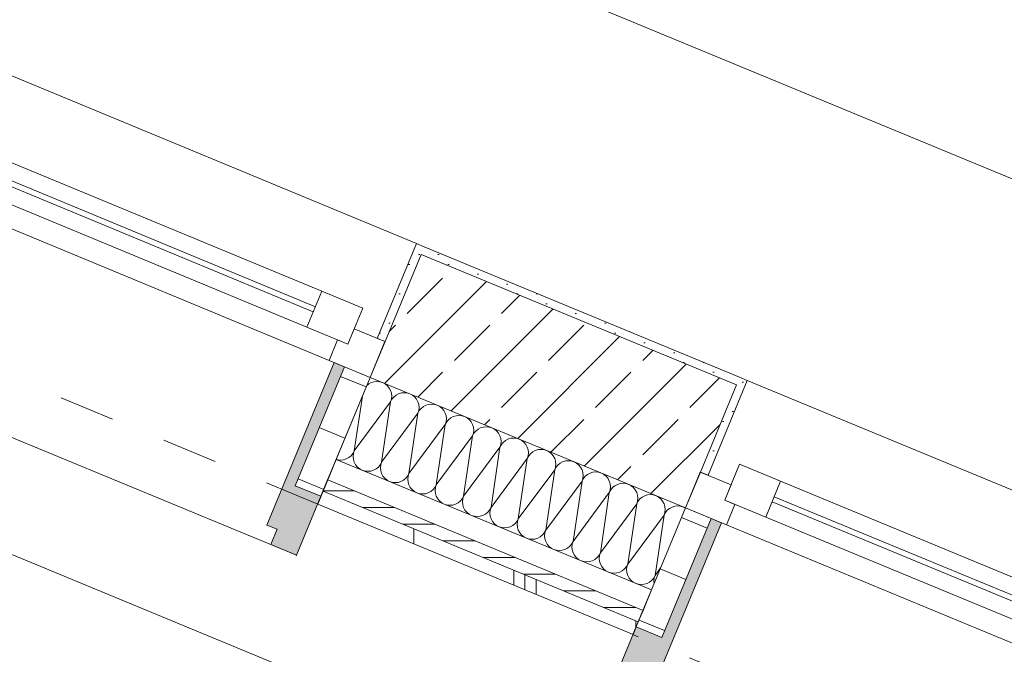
# Model space of a CAD drawing. Header units: metres. Extents: x -79 to 740, y -195 to 69.
# Tile 47 of 256: x 4.69 to 6.46, y -10.58 to -9.44. Entities that reach past the tile are written whole.
import ezdxf

# ---------------------------------------------------------------- set-up
doc = ezdxf.new("R2010")
doc.units = ezdxf.units.M
doc.header["$MEASUREMENT"] = 0
doc.linetypes.add('Strichlinie eng', pattern=[0.115, 0.075, -0.04])
for name, color, linetype in [('70 Entwässerung_Regenwasser', 7, 'Continuous'), ('95 Ausführungsplanung Bemaßung', 7, 'Continuous'), ('Neubau_10 Wand außen', 7, 'Continuous')]:
    doc.layers.add(name, color=color, linetype=linetype)
doc.styles.add('ERSTELLTER_STIL_2', font='ARIALN.TTF')
doc.dimstyles.new('ERSTELLTER_STIL__4', dxfattribs={"dimtxt": 0.125, "dimasz": 0.095143, "dimexe": 0.18, "dimexo": 0.0625, "dimgap": 0, "dimtad": 1, "dimzin": 0, "dimdsep": 46, "dimtxsty": 'ERSTELLTER_STIL_2', "dimblk": 'ARROWHEAD_6', "dimblk1": 'ARROWHEAD_6', "dimblk2": 'ARROWHEAD_6', "dimcen": 0.09, "dimse1": 1, "dimse2": 1, "dimclrd": 7, "dimclre": 7, "dimclrt": 7, "dimazin": 0, "dimtfac": 1, "dimtdec": 4, "dimtmove": 0, "dimatfit": 3, "dimfxl": 1, "dimtolj": 1, "dimtzin": 0, "dimarcsym": 0})
doc.dimstyles.new('ERSTELLTER_STIL__9', dxfattribs={"dimtxt": 0.175, "dimasz": 0.095143, "dimexe": 0.18, "dimexo": 0.0625, "dimgap": 0, "dimtad": 1, "dimzin": 0, "dimdsep": 46, "dimtxsty": 'ERSTELLTER_STIL_2', "dimblk": 'ARROWHEAD_6', "dimblk1": 'ARROWHEAD_6', "dimblk2": 'ARROWHEAD_6', "dimcen": 0.09, "dimse1": 1, "dimse2": 1, "dimclrd": 7, "dimclre": 7, "dimclrt": 7, "dimazin": 0, "dimtfac": 1, "dimtdec": 4, "dimtmove": 0, "dimatfit": 3, "dimfxl": 1, "dimtolj": 1, "dimtzin": 0, "dimarcsym": 0})
pattern_1 = [(45, (0, 0), (-0.01767767, 0.01767767), [0, -0.025])]
pattern_2 = [(0, (0, 0), (0, 0.1), [])]

# ---------------------------------------------------------------- blocks, each defined once
blk = doc.blocks.new('*X203')
at = {"layer": 'Neubau_10 Wand außen', "color": 8, "linetype": 'Continuous', "lineweight": 9}
for p, q in [((5.3233, -10.0947), (5.3187, -10.0971)), ((5.3283, -10.0931), (5.3233, -10.0947)), ((5.3335, -10.0926), (5.3283, -10.0931)), ((5.3387, -10.0931), (5.3335, -10.0926)), ((5.3437, -10.0947), (5.3387, -10.0931)), ((5.3483, -10.0971), (5.3437, -10.0947)), ((5.3187, -10.0971), (5.3153, -10.0999)), ((5.3524, -10.1004), (5.3483, -10.0971)), ((5.3557, -10.1045), (5.3524, -10.1004)), ((5.3581, -10.1091), (5.3557, -10.1045)), ((5.3597, -10.1141), (5.3581, -10.1091)), ((5.3828, -10.113), (5.3776, -10.1135)), ((5.388, -10.1135), (5.3828, -10.113)), ((5.2927, -10.2178), (5.3074, -10.119)), ((5.2927, -10.2178), (5.3581, -10.1295)), ((5.342, -10.2382), (5.3581, -10.1295)), ((5.3581, -10.1295), (5.3597, -10.1245)), ((5.3606, -10.1249), (5.3581, -10.1295)), ((5.3602, -10.1193), (5.3597, -10.1141)), ((5.3597, -10.1245), (5.3602, -10.1193)), ((5.3639, -10.1208), (5.3606, -10.1249)), ((5.368, -10.1175), (5.3639, -10.1208)), ((5.3726, -10.1151), (5.368, -10.1175)), ((5.3776, -10.1135), (5.3726, -10.1151)), ((5.393, -10.1151), (5.388, -10.1135)), ((5.3976, -10.1175), (5.393, -10.1151)), ((5.4016, -10.1208), (5.3976, -10.1175)), ((5.4049, -10.1249), (5.4016, -10.1208)), ((5.4074, -10.1295), (5.4049, -10.1249)), ((5.4089, -10.1345), (5.4074, -10.1295)), ((5.4074, -10.1499), (5.4089, -10.1449)), ((5.4099, -10.1453), (5.4074, -10.1499)), ((5.4094, -10.1397), (5.4089, -10.1345)), ((5.4089, -10.1449), (5.4094, -10.1397)), ((5.4132, -10.1413), (5.4099, -10.1453)), ((5.4172, -10.1379), (5.4132, -10.1413)), ((5.4218, -10.1355), (5.4172, -10.1379)), ((5.4268, -10.134), (5.4218, -10.1355)), ((5.4321, -10.1334), (5.4268, -10.134)), ((5.4373, -10.134), (5.4321, -10.1334)), ((5.4423, -10.1355), (5.4373, -10.134)), ((5.4469, -10.1379), (5.4423, -10.1355)), ((5.4509, -10.1413), (5.4469, -10.1379)), ((5.4542, -10.1453), (5.4509, -10.1413)), ((5.4567, -10.1499), (5.4542, -10.1453)), ((5.342, -10.2382), (5.4074, -10.1499)), ((5.3912, -10.2587), (5.4074, -10.1499)), ((5.4582, -10.1549), (5.4567, -10.1499)), ((5.4567, -10.1703), (5.4582, -10.1653)), ((5.4592, -10.1657), (5.4567, -10.1703)), ((5.4587, -10.1601), (5.4582, -10.1549)), ((5.4582, -10.1653), (5.4587, -10.1601)), ((5.4625, -10.1617), (5.4592, -10.1657)), ((5.4665, -10.1583), (5.4625, -10.1617)), ((5.4711, -10.1559), (5.4665, -10.1583)), ((5.4761, -10.1544), (5.4711, -10.1559)), ((5.4813, -10.1539), (5.4761, -10.1544)), ((5.4865, -10.1544), (5.4813, -10.1539)), ((5.4915, -10.1559), (5.4865, -10.1544)), ((5.4961, -10.1583), (5.4915, -10.1559)), ((5.5002, -10.1617), (5.4961, -10.1583)), ((5.5035, -10.1657), (5.5002, -10.1617)), ((5.506, -10.1703), (5.5035, -10.1657)), ((5.3912, -10.2587), (5.4567, -10.1703)), ((5.4405, -10.2791), (5.4567, -10.1703)), ((5.5075, -10.1753), (5.506, -10.1703)), ((5.508, -10.1805), (5.5075, -10.1753)), ((5.5075, -10.1857), (5.508, -10.1805)), ((5.5117, -10.1821), (5.5084, -10.1861)), ((5.5158, -10.1788), (5.5117, -10.1821)), ((5.5204, -10.1763), (5.5158, -10.1788)), ((5.5254, -10.1748), (5.5204, -10.1763)), ((5.5306, -10.1743), (5.5254, -10.1748)), ((5.5358, -10.1748), (5.5306, -10.1743)), ((5.5408, -10.1763), (5.5358, -10.1748)), ((5.5454, -10.1788), (5.5408, -10.1763)), ((5.5495, -10.1821), (5.5454, -10.1788)), ((5.5528, -10.1861), (5.5495, -10.1821)), ((5.4405, -10.2791), (5.506, -10.1907)), ((5.4898, -10.2995), (5.506, -10.1907)), ((5.506, -10.1907), (5.5075, -10.1857)), ((5.5084, -10.1861), (5.506, -10.1907)), ((5.5552, -10.1907), (5.5528, -10.1861)), ((5.5568, -10.1957), (5.5552, -10.1907)), ((5.5573, -10.2009), (5.5568, -10.1957)), ((5.5568, -10.2061), (5.5573, -10.2009)), ((5.5651, -10.1992), (5.561, -10.2025)), ((5.5697, -10.1967), (5.5651, -10.1992)), ((5.5747, -10.1952), (5.5697, -10.1967)), ((5.5799, -10.1947), (5.5747, -10.1952)), ((5.5851, -10.1952), (5.5799, -10.1947)), ((5.5901, -10.1967), (5.5851, -10.1952)), ((5.5947, -10.1992), (5.5901, -10.1967)), ((5.5987, -10.2025), (5.5947, -10.1992)), ((5.2902, -10.2224), (5.2927, -10.2178)), ((5.2927, -10.2178), (5.2912, -10.2228)), ((5.4898, -10.2995), (5.5552, -10.2111)), ((5.5391, -10.3199), (5.5552, -10.2111)), ((5.5552, -10.2111), (5.5568, -10.2061)), ((5.5577, -10.2065), (5.5552, -10.2111)), ((5.561, -10.2025), (5.5577, -10.2065)), ((5.602, -10.2065), (5.5987, -10.2025)), ((5.6045, -10.2111), (5.602, -10.2065)), ((5.606, -10.2161), (5.6045, -10.2111)), ((5.6065, -10.2213), (5.606, -10.2161)), ((5.6189, -10.2171), (5.6143, -10.2196)), ((5.6239, -10.2156), (5.6189, -10.2171)), ((5.6291, -10.2151), (5.6239, -10.2156)), ((5.6343, -10.2156), (5.6291, -10.2151)), ((5.6393, -10.2171), (5.6343, -10.2156)), ((5.644, -10.2196), (5.6393, -10.2171)), ((5.2602, -10.233), (5.2628, -10.2338)), ((5.2628, -10.2338), (5.268, -10.2343)), ((5.268, -10.2343), (5.2732, -10.2338)), ((5.2732, -10.2338), (5.2783, -10.2323)), ((5.2783, -10.2323), (5.2829, -10.2298)), ((5.2829, -10.2298), (5.2869, -10.2265)), ((5.2869, -10.2265), (5.2902, -10.2224)), ((5.2912, -10.2228), (5.2907, -10.228)), ((5.2907, -10.228), (5.2912, -10.2332)), ((5.2912, -10.2332), (5.2927, -10.2382)), ((5.5391, -10.3199), (5.6045, -10.2315)), ((5.5883, -10.3403), (5.6045, -10.2315)), ((5.6045, -10.2315), (5.606, -10.2265)), ((5.607, -10.2269), (5.6045, -10.2315)), ((5.606, -10.2265), (5.6065, -10.2213)), ((5.6103, -10.2229), (5.607, -10.2269)), ((5.6143, -10.2196), (5.6103, -10.2229)), ((5.648, -10.2229), (5.644, -10.2196)), ((5.6513, -10.2269), (5.648, -10.2229)), ((5.6538, -10.2315), (5.6513, -10.2269)), ((5.6553, -10.2365), (5.6538, -10.2315)), ((5.6558, -10.2418), (5.6553, -10.2365)), ((5.6732, -10.236), (5.6682, -10.2375)), ((5.6784, -10.2355), (5.6732, -10.236)), ((5.6836, -10.236), (5.6784, -10.2355)), ((5.6886, -10.2375), (5.6836, -10.236)), ((5.2927, -10.2382), (5.2951, -10.2429)), ((5.2951, -10.2429), (5.2985, -10.2469)), ((5.2985, -10.2469), (5.3025, -10.2502)), ((5.3025, -10.2502), (5.3071, -10.2527)), ((5.3071, -10.2527), (5.3121, -10.2542)), ((5.3121, -10.2542), (5.3173, -10.2547)), ((5.3173, -10.2547), (5.3225, -10.2542)), ((5.3225, -10.2542), (5.3275, -10.2527)), ((5.3275, -10.2527), (5.3321, -10.2502)), ((5.3321, -10.2502), (5.3362, -10.2469)), ((5.3362, -10.2469), (5.3395, -10.2429)), ((5.3395, -10.2429), (5.342, -10.2382)), ((5.3404, -10.2433), (5.3399, -10.2485)), ((5.3399, -10.2485), (5.3404, -10.2537)), ((5.342, -10.2382), (5.3404, -10.2433)), ((5.3404, -10.2537), (5.342, -10.2587)), ((5.5883, -10.3403), (5.6538, -10.252)), ((5.6376, -10.3607), (5.6538, -10.252)), ((5.6538, -10.252), (5.6553, -10.247)), ((5.6562, -10.2473), (5.6538, -10.252)), ((5.6553, -10.247), (5.6558, -10.2418)), ((5.6596, -10.2433), (5.6562, -10.2473)), ((5.6636, -10.24), (5.6596, -10.2433)), ((5.6682, -10.2375), (5.6636, -10.24)), ((5.6932, -10.24), (5.6886, -10.2375)), ((5.6973, -10.2433), (5.6932, -10.24)), ((5.7006, -10.2473), (5.6973, -10.2433)), ((5.7031, -10.252), (5.7006, -10.2473)), ((5.7046, -10.257), (5.7031, -10.252)), ((5.342, -10.2587), (5.3444, -10.2633)), ((5.3444, -10.2633), (5.3477, -10.2673)), ((5.3477, -10.2673), (5.3518, -10.2706)), ((5.3518, -10.2706), (5.3564, -10.2731)), ((5.3768, -10.2731), (5.3814, -10.2706)), ((5.3814, -10.2706), (5.3855, -10.2673)), ((5.3855, -10.2673), (5.3888, -10.2633)), ((5.3888, -10.2633), (5.3912, -10.2587)), ((5.3897, -10.2637), (5.3892, -10.2689)), ((5.3892, -10.2689), (5.3897, -10.2741)), ((5.3912, -10.2587), (5.3897, -10.2637)), ((5.6376, -10.3607), (5.7031, -10.2724)), ((5.6869, -10.3811), (5.7031, -10.2724)), ((5.7031, -10.2724), (5.7046, -10.2674)), ((5.7055, -10.2678), (5.7031, -10.2724)), ((5.7051, -10.2622), (5.7046, -10.257)), ((5.7046, -10.2674), (5.7051, -10.2622)), ((5.7088, -10.2637), (5.7055, -10.2678)), ((5.7129, -10.2604), (5.7088, -10.2637)), ((5.7175, -10.2579), (5.7129, -10.2604)), ((5.7225, -10.2564), (5.7175, -10.2579)), ((5.7277, -10.2559), (5.7225, -10.2564)), ((5.7329, -10.2564), (5.7277, -10.2559)), ((5.7379, -10.2579), (5.7329, -10.2564)), ((5.7425, -10.2604), (5.7379, -10.2579)), ((5.7465, -10.2637), (5.7425, -10.2604)), ((5.7499, -10.2678), (5.7465, -10.2637)), ((5.7523, -10.2724), (5.7499, -10.2678)), ((5.7538, -10.2774), (5.7523, -10.2724)), ((5.3564, -10.2731), (5.3614, -10.2746)), ((5.3614, -10.2746), (5.3666, -10.2751)), ((5.3666, -10.2751), (5.3718, -10.2746)), ((5.3718, -10.2746), (5.3768, -10.2731)), ((5.3897, -10.2741), (5.3912, -10.2791)), ((5.3912, -10.2791), (5.3937, -10.2837)), ((5.3937, -10.2837), (5.397, -10.2877)), ((5.397, -10.2877), (5.4011, -10.291)), ((5.4307, -10.291), (5.4347, -10.2877)), ((5.4347, -10.2877), (5.438, -10.2837)), ((5.438, -10.2837), (5.4405, -10.2791)), ((5.439, -10.2841), (5.4385, -10.2893)), ((5.4385, -10.2893), (5.439, -10.2945)), ((5.4405, -10.2791), (5.439, -10.2841)), ((5.7523, -10.2928), (5.7538, -10.2878)), ((5.7548, -10.2882), (5.7523, -10.2928)), ((5.7544, -10.2826), (5.7538, -10.2774)), ((5.7538, -10.2878), (5.7544, -10.2826)), ((5.7581, -10.2841), (5.7548, -10.2882)), ((5.7622, -10.2808), (5.7581, -10.2841)), ((5.7668, -10.2783), (5.7622, -10.2808)), ((5.7718, -10.2768), (5.7668, -10.2783)), ((5.777, -10.2763), (5.7718, -10.2768)), ((5.7822, -10.2768), (5.777, -10.2763)), ((5.7872, -10.2783), (5.7822, -10.2768)), ((5.7918, -10.2808), (5.7872, -10.2783)), ((5.7958, -10.2841), (5.7918, -10.2808)), ((5.7991, -10.2882), (5.7958, -10.2841)), ((5.8016, -10.2928), (5.7991, -10.2882)), ((5.4011, -10.291), (5.4057, -10.2935)), ((5.4057, -10.2935), (5.4107, -10.295)), ((5.4107, -10.295), (5.4159, -10.2955)), ((5.4159, -10.2955), (5.4211, -10.295)), ((5.4211, -10.295), (5.4261, -10.2935)), ((5.4261, -10.2935), (5.4307, -10.291)), ((5.439, -10.2945), (5.4405, -10.2995)), ((5.4405, -10.2995), (5.443, -10.3041)), ((5.443, -10.3041), (5.4463, -10.3081)), ((5.4463, -10.3081), (5.4503, -10.3114)), ((5.48, -10.3114), (5.484, -10.3081)), ((5.484, -10.3081), (5.4873, -10.3041)), ((5.4873, -10.3041), (5.4898, -10.2995)), ((5.4883, -10.3045), (5.4877, -10.3097)), ((5.4898, -10.2995), (5.4883, -10.3045)), ((5.6869, -10.3811), (5.7523, -10.2928)), ((5.7361, -10.4015), (5.7523, -10.2928)), ((5.8031, -10.2978), (5.8016, -10.2928)), ((5.8016, -10.3132), (5.8031, -10.3082)), ((5.8036, -10.303), (5.8031, -10.2978)), ((5.8031, -10.3082), (5.8036, -10.303)), ((5.8074, -10.3045), (5.8041, -10.3086)), ((5.8114, -10.3012), (5.8074, -10.3045)), ((5.816, -10.2988), (5.8114, -10.3012)), ((5.821, -10.2972), (5.816, -10.2988)), ((5.8262, -10.2967), (5.821, -10.2972)), ((5.8314, -10.2972), (5.8262, -10.2967)), ((5.8364, -10.2988), (5.8314, -10.2972)), ((5.8411, -10.3012), (5.8364, -10.2988)), ((5.8451, -10.3045), (5.8411, -10.3012)), ((5.8484, -10.3086), (5.8451, -10.3045)), ((5.4503, -10.3114), (5.4549, -10.3139)), ((5.4549, -10.3139), (5.4599, -10.3154)), ((5.4599, -10.3154), (5.4651, -10.3159)), ((5.4651, -10.3159), (5.4703, -10.3154)), ((5.4703, -10.3154), (5.4753, -10.3139)), ((5.4753, -10.3139), (5.48, -10.3114)), ((5.4877, -10.3097), (5.4883, -10.3149)), ((5.4883, -10.3149), (5.4898, -10.3199)), ((5.4898, -10.3199), (5.4922, -10.3245)), ((5.4922, -10.3245), (5.4956, -10.3285)), ((5.5333, -10.3285), (5.5366, -10.3245)), ((5.5366, -10.3245), (5.5391, -10.3199)), ((5.5375, -10.3249), (5.537, -10.3301)), ((5.5391, -10.3199), (5.5375, -10.3249)), ((5.7361, -10.4015), (5.8016, -10.3132)), ((5.7854, -10.4219), (5.8016, -10.3132)), ((5.8041, -10.3086), (5.8016, -10.3132)), ((5.8509, -10.3132), (5.8484, -10.3086)), ((5.8524, -10.3182), (5.8509, -10.3132)), ((5.8529, -10.3234), (5.8524, -10.3182)), ((5.8524, -10.3286), (5.8529, -10.3234)), ((5.8567, -10.3249), (5.8533, -10.329)), ((5.8607, -10.3216), (5.8567, -10.3249)), ((5.8653, -10.3192), (5.8607, -10.3216)), ((5.8703, -10.3176), (5.8653, -10.3192)), ((5.8755, -10.3171), (5.8703, -10.3176)), ((5.8807, -10.3176), (5.8755, -10.3171)), ((5.8857, -10.3192), (5.8807, -10.3176)), ((5.8893, -10.3211), (5.8857, -10.3192)), ((5.4956, -10.3285), (5.4996, -10.3319)), ((5.4996, -10.3319), (5.5042, -10.3343)), ((5.5042, -10.3343), (5.5092, -10.3358)), ((5.5092, -10.3358), (5.5144, -10.3363)), ((5.5144, -10.3363), (5.5196, -10.3358)), ((5.5196, -10.3358), (5.5246, -10.3343)), ((5.5246, -10.3343), (5.5292, -10.3319)), ((5.5292, -10.3319), (5.5333, -10.3285)), ((5.537, -10.3301), (5.5375, -10.3353)), ((5.5375, -10.3353), (5.5391, -10.3403)), ((5.5391, -10.3403), (5.5415, -10.3449)), ((5.5859, -10.3449), (5.5883, -10.3403)), ((5.5883, -10.3403), (5.5868, -10.3453)), ((5.7854, -10.4219), (5.8509, -10.3336)), ((5.8347, -10.4423), (5.8509, -10.3336)), ((5.8509, -10.3336), (5.8524, -10.3286)), ((5.8533, -10.329), (5.8509, -10.3336)), ((5.5415, -10.3449), (5.5448, -10.3489)), ((5.5448, -10.3489), (5.5489, -10.3523)), ((5.5489, -10.3523), (5.5535, -10.3547)), ((5.5535, -10.3547), (5.5585, -10.3562)), ((5.5585, -10.3562), (5.5637, -10.3568)), ((5.5637, -10.3568), (5.5689, -10.3562)), ((5.5689, -10.3562), (5.5739, -10.3547)), ((5.5739, -10.3547), (5.5785, -10.3523)), ((5.5785, -10.3523), (5.5825, -10.3489)), ((5.5825, -10.3489), (5.5859, -10.3449)), ((5.5868, -10.3453), (5.5863, -10.3505)), ((5.5863, -10.3505), (5.5868, -10.3557)), ((5.5868, -10.3557), (5.5883, -10.3607)), ((5.5883, -10.3607), (5.5908, -10.3653)), ((5.6351, -10.3653), (5.6376, -10.3607)), ((5.6376, -10.3607), (5.6361, -10.3657)), ((5.5908, -10.3653), (5.5941, -10.3694)), ((5.5941, -10.3694), (5.5981, -10.3727)), ((5.5981, -10.3727), (5.6028, -10.3751)), ((5.6028, -10.3751), (5.6078, -10.3767)), ((5.6078, -10.3767), (5.613, -10.3772)), ((5.613, -10.3772), (5.6182, -10.3767)), ((5.6182, -10.3767), (5.6232, -10.3751)), ((5.6232, -10.3751), (5.6278, -10.3727)), ((5.6278, -10.3727), (5.6318, -10.3694)), ((5.6318, -10.3694), (5.6351, -10.3653)), ((5.6361, -10.3657), (5.6356, -10.3709)), ((5.6356, -10.3709), (5.6361, -10.3761)), ((5.6361, -10.3761), (5.6376, -10.3811)), ((5.6376, -10.3811), (5.6401, -10.3857)), ((5.6401, -10.3857), (5.6434, -10.3898)), ((5.6434, -10.3898), (5.6474, -10.3931)), ((5.6474, -10.3931), (5.652, -10.3955)), ((5.652, -10.3955), (5.657, -10.3971)), ((5.6674, -10.3971), (5.6724, -10.3955)), ((5.6724, -10.3955), (5.6771, -10.3931)), ((5.6771, -10.3931), (5.6811, -10.3898)), ((5.6811, -10.3898), (5.6844, -10.3857)), ((5.6844, -10.3857), (5.6869, -10.3811)), ((5.6854, -10.3861), (5.6848, -10.3913)), ((5.6848, -10.3913), (5.6854, -10.3965)), ((5.6869, -10.3811), (5.6854, -10.3861)), ((5.6854, -10.3965), (5.6869, -10.4015)), ((5.657, -10.3971), (5.6622, -10.3976)), ((5.6622, -10.3976), (5.6674, -10.3971)), ((5.6869, -10.4015), (5.6893, -10.4061)), ((5.6893, -10.4061), (5.6927, -10.4102)), ((5.6927, -10.4102), (5.6967, -10.4135)), ((5.6967, -10.4135), (5.7013, -10.416)), ((5.7217, -10.416), (5.7263, -10.4135)), ((5.7263, -10.4135), (5.7304, -10.4102)), ((5.7304, -10.4102), (5.7337, -10.4061)), ((5.7337, -10.4061), (5.7361, -10.4015)), ((5.7346, -10.4065), (5.7341, -10.4117)), ((5.7341, -10.4117), (5.7346, -10.4169)), ((5.7361, -10.4015), (5.7346, -10.4065)), ((5.7013, -10.416), (5.7063, -10.4175)), ((5.7063, -10.4175), (5.7115, -10.418)), ((5.7115, -10.418), (5.7167, -10.4175)), ((5.7167, -10.4175), (5.7217, -10.416)), ((5.7346, -10.4169), (5.7361, -10.4219)), ((5.7361, -10.4219), (5.7386, -10.4265)), ((5.7386, -10.4265), (5.7419, -10.4306)), ((5.7419, -10.4306), (5.746, -10.4339)), ((5.7756, -10.4339), (5.7796, -10.4306)), ((5.7796, -10.4306), (5.783, -10.4265)), ((5.783, -10.4265), (5.7854, -10.4219)), ((5.7839, -10.4269), (5.7834, -10.4321)), ((5.7834, -10.4321), (5.7839, -10.4373)), ((5.7854, -10.4219), (5.7839, -10.4269)), ((5.8347, -10.4423), (5.8447, -10.4288)), ((5.746, -10.4339), (5.7506, -10.4364)), ((5.7506, -10.4364), (5.7556, -10.4379)), ((5.7556, -10.4379), (5.7608, -10.4384)), ((5.7608, -10.4384), (5.766, -10.4379)), ((5.766, -10.4379), (5.771, -10.4364)), ((5.771, -10.4364), (5.7756, -10.4339)), ((5.7839, -10.4373), (5.7854, -10.4423)), ((5.7854, -10.4423), (5.7879, -10.447)), ((5.7879, -10.447), (5.7912, -10.451)), ((5.8289, -10.451), (5.8322, -10.447)), ((5.8322, -10.447), (5.8347, -10.4423)), ((5.8332, -10.4473), (5.8327, -10.4526)), ((5.8347, -10.4423), (5.8332, -10.4473)), ((5.7912, -10.451), (5.7952, -10.4543)), ((5.7952, -10.4543), (5.7999, -10.4568)), ((5.7999, -10.4568), (5.8049, -10.4583)), ((5.8049, -10.4583), (5.8101, -10.4588)), ((5.8101, -10.4588), (5.8153, -10.4583)), ((5.8153, -10.4583), (5.8203, -10.4568)), ((5.8203, -10.4568), (5.8249, -10.4543)), ((5.8249, -10.4543), (5.8289, -10.451)), ((5.8327, -10.4526), (5.8331, -10.4569))]:
    blk.add_line(p, q, dxfattribs=at)
blk = doc.blocks.new('1-Flügelfenster 27_7')
at = {"layer": 'Neubau_10 Wand außen', "linetype": 'Continuous', "lineweight": 0, "true_color": 0x000000}
for points in [[(-0.505, -0.387), (-0.505, -0.417), (-0.455, -0.417), (-0.455, -0.387), (-0.435, -0.387), (-0.435, -0.07), (-0.455, -0.07), (-0.455, -0.302), (-0.505, -0.302)], [(0.505, -0.387), (0.505, -0.302), (0.455, -0.302), (0.455, -0.07), (0.435, -0.07), (0.435, -0.387), (0.455, -0.387), (0.455, -0.417), (0.505, -0.417)]]:
    blk.add_hatch(color=18, dxfattribs=at).paths.add_polyline_path(points)
h = blk.add_hatch(dxfattribs=at)
h.set_pattern_fill('Holz_Schalung_liegend_10_5B', color=18, style=0, pattern_type=2)
h.set_pattern_definition(pattern_2)
h.paths.add_polyline_path([(-0.505, -0.07), (-0.505, -0.302), (-0.455, -0.302), (-0.455, -0.07)])
h = blk.add_hatch(dxfattribs=at)
h.set_pattern_fill('Holz_Schalung_liegend_10_5B', color=18, style=0, pattern_type=2)
h.set_pattern_definition(pattern_2)
h.paths.add_polyline_path([(0.505, -0.07), (0.455, -0.07), (0.455, -0.302), (0.505, -0.302)])
at = {"layer": 'Neubau_10 Wand außen', "color": 7, "linetype": 'Continuous', "lineweight": 13}
for p, q in [((-0.505, 0.185), (-0.49, 0.185)), ((-0.49, 0), (-0.49, 0.185)), ((0.505, 0.185), (0.49, 0.185)), ((0.49, 0), (0.49, 0.185)), ((-0.445, -0.03), (-0.445, 0.04)), ((-0.445, 0.04), (-0.365, 0.04)), ((-0.365, 0.04), (0.365, 0.04)), ((-0.365, 0.04), (-0.365, -0.03)), ((0.365, -0.03), (0.365, 0.04)), ((0.365, 0.04), (0.445, 0.04)), ((0.445, 0.04), (0.445, -0.03)), ((-0.505, 0), (-0.445, 0)), ((-0.505, -0.07), (-0.505, 0)), ((-0.505, -0.07), (-0.505, 0)), ((-0.445, 0), (-0.445, -0.03)), ((-0.365, 0.01), (0.365, 0.01)), ((0.445, -0.03), (0.445, 0)), ((0.445, 0), (0.505, 0)), ((0.505, -0.07), (0.505, 0)), ((0.505, -0.07), (0.505, 0)), ((0.365, 0), (-0.365, 0)), ((-0.445, -0.03), (-0.425, -0.03)), ((-0.365, -0.03), (-0.445, -0.03)), ((-0.425, -0.03), (-0.425, -0.07)), ((0.365, -0.03), (-0.365, -0.03)), ((0.445, -0.03), (0.365, -0.03)), ((0.425, -0.07), (0.425, -0.03)), ((0.425, -0.03), (0.445, -0.03)), ((-0.425, -0.07), (-0.505, -0.07)), ((-0.505, -0.23), (-0.505, -0.07)), ((0.425, -0.07), (-0.425, -0.07)), ((0.505, -0.07), (0.425, -0.07)), ((0.505, -0.23), (0.505, -0.07)), ((-0.505, -0.27), (-0.505, -0.23)), ((0.505, -0.27), (0.505, -0.23)), ((-0.505, -0.292), (-0.505, -0.27)), ((0.505, -0.292), (0.505, -0.27)), ((-0.505, -0.317), (-0.505, -0.292)), ((0.505, -0.317), (0.505, -0.292))]:
    blk.add_line(p, q, dxfattribs=at)
at = {"layer": 'Neubau_10 Wand außen', "color": 7, "linetype": 'Continuous', "lineweight": 9}
for p, q in [((-0.49, 0.185), (0.49, 0.185)), ((-0.455, -0.302), (-0.455, -0.07)), ((-0.455, -0.07), (-0.435, -0.07)), ((-0.435, -0.07), (-0.435, -0.387)), ((0.455, -0.07), (0.435, -0.07)), ((0.435, -0.07), (0.435, -0.387)), ((0.455, -0.302), (0.455, -0.07)), ((-0.505, -0.387), (-0.505, -0.302)), ((-0.505, -0.302), (-0.455, -0.302)), ((0.505, -0.302), (0.455, -0.302)), ((0.505, -0.387), (0.505, -0.302)), ((-0.505, -0.417), (-0.505, -0.387)), ((-0.435, -0.387), (-0.455, -0.387)), ((-0.455, -0.387), (-0.455, -0.417)), ((0.435, -0.387), (0.455, -0.387)), ((0.455, -0.387), (0.455, -0.417)), ((0.505, -0.417), (0.505, -0.387)), ((-0.455, -0.417), (-0.505, -0.417)), ((-0.505, -0.417), (0.505, -0.417)), ((0.455, -0.417), (0.505, -0.417))]:
    blk.add_line(p, q, dxfattribs=at)
at = {"layer": 'Neubau_10 Wand außen', "color": 7, "linetype": 'Strichlinie eng', "lineweight": 9}
blk.add_line((-0.505, -0.317), (0.505, -0.317), dxfattribs=at)
at = {"layer": 'Neubau_10 Wand außen', "color": 7, "linetype": 'Continuous', "lineweight": 9, "flags": 128}
for points in [[(-0.505, -0.07), (-0.455, -0.07), (-0.455, -0.302), (-0.505, -0.302)], [(0.505, -0.07), (0.455, -0.07), (0.455, -0.302), (0.505, -0.302)]]:
    blk.add_lwpolyline(points, close=True, dxfattribs=at)
at = {"layer": 'Neubau_10 Wand außen', "color": 7, "linetype": 'Continuous', "lineweight": 9}
for p in [(-0.505, -0.417), (0.505, -0.417)]:
    blk.add_point(p, dxfattribs=at)
blk = doc.blocks.new('*D660')
at = {"layer": '95 Ausführungsplanung Bemaßung', "color": 7, "linetype": 'Continuous', "lineweight": 9}
for p, q in [((-8.1158, -6.9947), (-8.0439, -6.8212)), ((-8.1492, -6.8792), (-8.0798, -6.908)), ((-8.0144, -6.8809), (-8.1453, -6.9351)), ((-8.0798, -6.908), (8.1315, -13.6229)), ((8.0955, -13.7097), (8.1674, -13.5362)), ((8.066, -13.65), (8.1969, -13.5958)), ((8.1315, -13.6229), (8.2009, -13.6517))]:
    blk.add_line(p, q, dxfattribs=at)
at = {"layer": '95 Ausführungsplanung Bemaßung', "color": 7, "lineweight": 9, "insert": (-0.2449, -10.1595), "char_height": 0.175, "attachment_point": 7, "rotation": 337.5, "style": 'ERSTELLTER_STIL_2'}
blk.add_mtext('\\A1;{\\pql;\\fArial Narrow|b0|i0|c0|p0;\\W1.000000;17,54\\fArial Narrow|b0|i0|c0|p0;\\W1.000000;\\A1{\\H.66x;\\S5^  ;}}', dxfattribs=at)
blk = doc.blocks.new('ARROWHEAD_6')
at = {"color": 0, "linetype": 'Continuous', "lineweight": 0}
for p, q in [((-0.5, -0.5), (0.5, 0.5)), ((0, 0), (-1, 0))]:
    blk.add_line(p, q, dxfattribs=at)
blk = doc.blocks.new('*D675')
at = {"layer": '95 Ausführungsplanung Bemaßung', "color": 7, "linetype": 'Continuous', "lineweight": 9}
for p, q in [((3.287, -10.7504), (3.8552, -10.9857)), ((3.8192, -11.0724), (3.8911, -10.899)), ((3.9206, -10.9586), (3.7897, -11.0128)), ((3.8552, -10.9857), (4.7883, -11.3722)), ((4.7524, -11.459), (4.8242, -11.2855)), ((4.8537, -11.3451), (4.7229, -11.3993)), ((4.7883, -11.3722), (5.3565, -11.6076))]:
    blk.add_line(p, q, dxfattribs=at)
at = {"layer": '95 Ausführungsplanung Bemaßung', "color": 7, "lineweight": 9, "char_height": 0.175, "attachment_point": 7, "rotation": 337.5, "style": 'ERSTELLTER_STIL_2'}
for s, insert in [('\\A1;{\\pql;\\fArial Narrow|b0|i0|c0|p0;\\W1.000000;1,01}', (4.153, -11.0712)), ('\\A1;{\\pql;\\fArial Narrow|b0|i0|c0|p0;\\W1.000000;2,51}', (4.0592, -11.2975))]:
    blk.add_mtext(s, dxfattribs=dict(at, insert=insert))
blk = doc.blocks.new('*D676')
at = {"layer": '95 Ausführungsplanung Bemaßung', "color": 7, "linetype": 'Continuous', "lineweight": 9}
for p, q in [((4.8537, -11.3451), (4.7229, -11.3993)), ((4.7883, -11.3722), (5.3565, -11.6076)), ((5.3205, -11.6943), (5.3924, -11.5208)), ((5.4219, -11.5805), (5.291, -11.6347))]:
    blk.add_line(p, q, dxfattribs=at)
at = {"layer": '95 Ausführungsplanung Bemaßung', "color": 7, "lineweight": 9, "insert": (4.944, -11.4083), "char_height": 0.175, "attachment_point": 7, "rotation": 337.5, "style": 'ERSTELLTER_STIL_2'}
blk.add_mtext('\\A1;{\\pql;\\fArial Narrow|b0|i0|c0|p0;\\W1.000000;61\\fArial Narrow|b0|i0|c0|p0;\\W1.000000;\\A1{\\H.66x;\\S5^  ;}}', dxfattribs=at)
blk = doc.blocks.new('*D677')
at = {"layer": '95 Ausführungsplanung Bemaßung', "color": 7, "linetype": 'Continuous', "lineweight": 9}
for p, q in [((4.7883, -11.3722), (5.3565, -11.6076)), ((5.3205, -11.6943), (5.3924, -11.5208)), ((5.4219, -11.5805), (5.291, -11.6347)), ((5.3565, -11.6076), (6.2896, -11.9941)), ((6.355, -11.967), (6.2242, -12.0212))]:
    blk.add_line(p, q, dxfattribs=at)
at = {"layer": '95 Ausführungsplanung Bemaßung', "color": 7, "lineweight": 9, "char_height": 0.175, "attachment_point": 7, "rotation": 337.5, "style": 'ERSTELLTER_STIL_2'}
for s, insert in [('\\A1;{\\pql;\\fArial Narrow|b0|i0|c0|p0;\\W1.000000;1,01}', (5.6543, -11.693)), ('\\A1;{\\pql;\\fArial Narrow|b0|i0|c0|p0;\\W1.000000;2,51}', (5.5605, -11.9194))]:
    blk.add_mtext(s, dxfattribs=dict(at, insert=insert))
blk = doc.blocks.new('*D679')
at = {"layer": '95 Ausführungsplanung Bemaßung', "color": 7, "linetype": 'Continuous', "lineweight": 9}
for p, q in [((-7.9627, -6.6252), (-7.8908, -6.4517)), ((-7.9962, -6.5097), (-7.9268, -6.5384)), ((-7.8613, -6.5113), (-7.9922, -6.5655)), ((-7.9268, -6.5384), (-7.6986, -6.6329)), ((-7.7345, -6.7197), (-7.6626, -6.5462)), ((-7.6331, -6.6058), (-7.764, -6.66)), ((-7.6986, -6.6329), (8.0563, -13.1588))]:
    blk.add_line(p, q, dxfattribs=at)
at = {"layer": '95 Ausführungsplanung Bemaßung', "color": 7, "lineweight": 9, "insert": (-8.2395, -6.3794), "char_height": 0.175, "attachment_point": 7, "rotation": 337.5, "style": 'ERSTELLTER_STIL_2'}
blk.add_mtext('\\A1;{\\pql;\\fArial Narrow|b0|i0|c0|p0;\\W1.000000;24\\fArial Narrow|b0|i0|c0|p0;\\W1.000000;\\A1{\\H.66x;\\S5^  ;}}', dxfattribs=at)
blk = doc.blocks.new('*D680')
at = {"layer": '95 Ausführungsplanung Bemaßung', "color": 7, "linetype": 'Continuous', "lineweight": 9}
for p, q in [((-7.6331, -6.6058), (-7.764, -6.66)), ((-7.6986, -6.6329), (8.0563, -13.1588)), ((8.0204, -13.2456), (8.0923, -13.0721)), ((8.1218, -13.1317), (7.9909, -13.1859))]:
    blk.add_line(p, q, dxfattribs=at)
at = {"layer": '95 Ausführungsplanung Bemaßung', "color": 7, "lineweight": 9, "char_height": 0.175, "attachment_point": 7, "rotation": 337.5, "style": 'ERSTELLTER_STIL_2'}
for s, insert in [('\\A1;{\\pql;\\fArial Narrow|b0|i0|c0|p0;\\W1.000000;17,05\\fArial Narrow|b0|i0|c0|p0;\\W1.000000;\\A1{\\H.66x;\\S5^  ;}}', (-0.0919, -9.7899)), ('\\A1;{\\pql;\\fArial Narrow|b0|i0|c0|p0;\\W1.000000;24\\fArial Narrow|b0|i0|c0|p0;\\W1.000000;\\A1{\\H.66x;\\S5^  ;}}', (7.7436, -12.9998))]:
    blk.add_mtext(s, dxfattribs=dict(at, insert=insert))
blk = doc.blocks.new('*D683')
at = {"layer": '95 Ausführungsplanung Bemaßung', "color": 7, "linetype": 'Continuous', "lineweight": 9}
for p, q in [((10.3122, -12.1527), (10.404, -11.9309)), ((10.2851, -12.0872), (10.3393, -12.2181)), ((10.3989, -12.1886), (10.2255, -12.1167)), ((10.2177, -12.3809), (10.3122, -12.1527)), ((10.1906, -12.3154), (10.2448, -12.4463)), ((10.3044, -12.4168), (10.1309, -12.3449)), ((10.1889, -12.4503), (10.2177, -12.3809))]:
    blk.add_line(p, q, dxfattribs=at)
at = {"layer": '95 Ausführungsplanung Bemaßung', "color": 7, "lineweight": 9, "insert": (10.0586, -12.6936), "char_height": 0.175, "attachment_point": 7, "rotation": 67.5, "style": 'ERSTELLTER_STIL_2'}
blk.add_mtext('\\A1;{\\pql;\\fArial Narrow|b0|i0|c0|p0;\\W1.000000;24\\fArial Narrow|b0|i0|c0|p0;\\W1.000000;\\A1{\\H.66x;\\S5^  ;}}', dxfattribs=at)
blk = doc.blocks.new('*D684')
at = {"layer": '95 Ausführungsplanung Bemaßung', "color": 7, "linetype": 'Continuous', "lineweight": 9}
for p, q in [((10.404, -11.9309), (10.4947, -11.712)), ((10.3769, -11.8655), (10.4311, -11.9964)), ((10.4908, -11.9669), (10.3173, -11.895)), ((10.3122, -12.1527), (10.404, -11.9309)), ((10.2851, -12.0872), (10.3393, -12.2181))]:
    blk.add_line(p, q, dxfattribs=at)
at = {"layer": '95 Ausführungsplanung Bemaßung', "color": 7, "lineweight": 9, "insert": (10.0563, -12.0388), "char_height": 0.175, "attachment_point": 7, "rotation": 67.5, "style": 'ERSTELLTER_STIL_2'}
blk.add_mtext('\\A1;{\\pql;\\fArial Narrow|b0|i0|c0|p0;\\W1.000000;24}', dxfattribs=at)
blk = doc.blocks.new('*D685')
at = {"layer": '95 Ausführungsplanung Bemaßung', "color": 7, "linetype": 'Continuous', "lineweight": 9}
for p, q in [((10.4947, -11.712), (14.3782, -2.3365)), ((10.4676, -11.6466), (10.5218, -11.7774)), ((10.5815, -11.7479), (10.408, -11.6761)), ((10.404, -11.9309), (10.4947, -11.712)), ((10.3769, -11.8655), (10.4311, -11.9964))]:
    blk.add_line(p, q, dxfattribs=at)
blk = doc.blocks.new('*D689')
at = {"layer": '95 Ausführungsplanung Bemaßung', "color": 7, "linetype": 'Continuous', "lineweight": 9}
for p, q in [((9.9426, -11.9996), (10.0345, -11.7779)), ((9.9155, -11.9342), (9.9697, -12.065)), ((10.0294, -12.0355), (9.8559, -11.9637)), ((9.8481, -12.2278), (9.9426, -11.9996)), ((9.821, -12.1624), (9.8752, -12.2932)), ((9.9349, -12.2637), (9.7614, -12.1919)), ((9.8194, -12.2972), (9.8481, -12.2278))]:
    blk.add_line(p, q, dxfattribs=at)
at = {"layer": '95 Ausführungsplanung Bemaßung', "color": 7, "lineweight": 9, "insert": (9.6891, -12.5405), "char_height": 0.175, "attachment_point": 7, "rotation": 67.5, "style": 'ERSTELLTER_STIL_2'}
blk.add_mtext('\\A1;{\\pql;\\fArial Narrow|b0|i0|c0|p0;\\W1.000000;24\\fArial Narrow|b0|i0|c0|p0;\\W1.000000;\\A1{\\H.66x;\\S5^  ;}}', dxfattribs=at)
blk = doc.blocks.new('*D690')
at = {"layer": '95 Ausführungsplanung Bemaßung', "color": 7, "linetype": 'Continuous', "lineweight": 9}
for p, q in [((10.0345, -11.7779), (11.039, -9.3527)), ((10.0074, -11.7124), (10.0616, -11.8433)), ((10.1212, -11.8138), (9.9477, -11.7419)), ((9.9426, -11.9996), (10.0345, -11.7779)), ((9.9155, -11.9342), (9.9697, -12.065))]:
    blk.add_line(p, q, dxfattribs=at)
blk = doc.blocks.new('*D691')
at = {"layer": '95 Ausführungsplanung Bemaßung', "color": 7, "linetype": 'Continuous', "lineweight": 9}
for p, q in [((11.039, -9.3527), (12.9563, -4.724)), ((11.0119, -9.2873), (11.0661, -9.4181)), ((11.1258, -9.3886), (10.9523, -9.3168)), ((10.0345, -11.7779), (11.039, -9.3527)), ((10.0074, -11.7124), (10.0616, -11.8433))]:
    blk.add_line(p, q, dxfattribs=at)
at = {"layer": '95 Ausführungsplanung Bemaßung', "color": 7, "lineweight": 9, "char_height": 0.175, "attachment_point": 7, "rotation": 67.5, "style": 'ERSTELLTER_STIL_2'}
for s, insert in [('\\A1;{\\pql;\\fArial Narrow|b0|i0|c0|p0;\\W1.000000;2,62\\fArial Narrow|b0|i0|c0|p0;\\W1.000000;\\A1{\\H.66x;\\S5^  ;}}', (10.4524, -10.784)), ('\\A1;{\\pql;\\fArial Narrow|b0|i0|c0|p0;\\W1.000000;24}', (10.0213, -11.7182))]:
    blk.add_mtext(s, dxfattribs=dict(at, insert=insert))
blk = doc.blocks.new('*D818')
at = {"layer": '95 Ausführungsplanung Bemaßung', "color": 7, "linetype": 'Continuous', "lineweight": 9}
for p, q in [((-5.132, -4.9181), (1.2289, -7.5529)), ((1.193, -7.6396), (1.2649, -7.4661)), ((1.2944, -7.5258), (1.1635, -7.58)), ((1.2289, -7.5529), (1.4507, -7.6447)), ((1.4147, -7.7315), (1.4866, -7.558)), ((1.5161, -7.6176), (1.3853, -7.6718)), ((1.4507, -7.6447), (7.8116, -10.2795))]:
    blk.add_line(p, q, dxfattribs=at)
blk = doc.blocks.new('*D819')
at = {"layer": '95 Ausführungsplanung Bemaßung', "color": 7, "linetype": 'Continuous', "lineweight": 9}
for p, q in [((1.5161, -7.6176), (1.3853, -7.6718)), ((1.4507, -7.6447), (7.8116, -10.2795)), ((7.877, -10.2524), (7.7462, -10.3066))]:
    blk.add_line(p, q, dxfattribs=at)
at = {"layer": '95 Ausführungsplanung Bemaßung', "color": 7, "lineweight": 9, "char_height": 0.125, "attachment_point": 7, "rotation": 337.5, "style": 'ERSTELLTER_STIL_2'}
for s, insert in [('\\A1;{\\pql;\\fArial Narrow|b0|i0|c0|p0;\\W1.000000;6,88\\fArial Narrow|b0|i0|c0|p0;\\W1.000000;\\A1{\\H.66x;\\S5^  ;}}', (4.4749, -8.9018)), ('\\A1;{\\pql;\\fArial Narrow|b0|i0|c0|p0;\\W1.000000;24}', (7.6262, -10.1756))]:
    blk.add_mtext(s, dxfattribs=dict(at, insert=insert))
blk = doc.blocks.new('*D820')
at = {"layer": '95 Ausführungsplanung Bemaßung', "color": 7, "linetype": 'Continuous', "lineweight": 9}
for p, q in [((1.4507, -7.6447), (7.8116, -10.2795)), ((7.7757, -10.3662), (7.8475, -10.1928)), ((7.877, -10.2524), (7.7462, -10.3066)), ((7.8116, -10.2795), (8.0333, -10.3713)), ((8.0987, -10.3442), (7.9679, -10.3984))]:
    blk.add_line(p, q, dxfattribs=at)

msp = doc.modelspace()

# ---------------------------------------------------------------- hatches: boundary and pattern name
at = {"layer": 'Neubau_10 Wand außen', "linetype": 'Continuous', "lineweight": 0, "true_color": 0x000000}
h = msp.add_hatch(dxfattribs=at)
h.set_pattern_fill('Gips_0001', color=18, style=0, pattern_type=2)
h.set_pattern_definition(pattern_1)
h.paths.add_polyline_path([(5.405, -9.844), (5.3342, -10.015), (5.3481, -10.0207), (5.4132, -9.8636), (5.4189, -9.8498)])
h = msp.add_hatch(dxfattribs=at)
h.set_pattern_fill('Beton_Stahlbeton_0001', color=18, style=0, pattern_type=2)
h.set_pattern_definition([(45, (0, 0), (-0.0848528, 0.0848528), []), (45, (-0.04243, 0.04243), (-0.0848528, 0.0848528), [0.09, -0.03])])
h.paths.add_polyline_path([(5.3481, -10.0207), (5.3213, -10.0854), (5.8895, -10.3207), (5.9163, -10.2561), (5.9813, -10.099), (5.4132, -9.8636)])
h = msp.add_hatch(dxfattribs=at)
h.set_pattern_fill('Gips_0001', color=18, style=0, pattern_type=2)
h.set_pattern_definition(pattern_1)
h.paths.add_polyline_path([(5.4189, -9.8498), (5.4132, -9.8636), (5.9813, -10.099), (5.9871, -10.0851)])
h = msp.add_hatch(dxfattribs=at)
h.set_pattern_fill('Gips_0001', color=18, style=0, pattern_type=2)
h.set_pattern_definition(pattern_1)
h.paths.add_polyline_path([(5.9871, -10.0851), (5.9813, -10.099), (5.9163, -10.2561), (5.9301, -10.2618), (6.0009, -10.0909)])
h = msp.add_hatch(dxfattribs=at)
h.set_pattern_fill('Holzwerkstoff_Sperrholz__D2', color=18, style=0, pattern_type=2)
h.set_pattern_definition([(0, (0, 0), (0, 0.03), [])])
h.paths.add_polyline_path([(5.2364, -10.2905), (5.8045, -10.5258), (5.813, -10.5055), (5.2448, -10.2702)])
h = msp.add_hatch(dxfattribs=at)
h.set_pattern_fill('Metall_Zinkblech_0001', color=18, style=0, pattern_type=2)
h.set_pattern_definition([(90, (0.02, 0), (-0.4, 0), []), (90, (0, 0), (-0.4, 0), []), (90, (-0.02, 0), (-0.4, 0), []), (90, (0.2, 1), (-0.2, 0), [])])
h.paths.add_polyline_path([(5.2268, -10.3136), (5.795, -10.5489), (5.8045, -10.5258), (5.2364, -10.2905)])

# ---------------------------------------------------------------- linework, layer by layer
at = {"layer": '70 Entwässerung_Regenwasser', "color": 140, "linetype": 'Continuous', "lineweight": 18, "true_color": 0x00a8ff}
msp.add_line((-6.013, -5.9772), (8.4218, -11.9562), dxfattribs=at)
at = {"layer": 'Neubau_10 Wand außen', "color": 7, "linetype": 'Continuous', "lineweight": 13}
for p, q in [((5.3342, -10.015), (5.405, -9.844)), ((5.4189, -9.8498), (5.405, -9.844)), ((5.4132, -9.8636), (5.3481, -10.0207)), ((5.9813, -10.099), (5.4132, -9.8636)), ((5.3213, -10.0854), (5.3481, -10.0207)), ((5.3481, -10.0207), (5.3342, -10.015)), ((5.2601, -10.2332), (5.3213, -10.0854)), ((5.3213, -10.0854), (5.8895, -10.3207)), ((5.9301, -10.2618), (6.0009, -10.0909)), ((5.9871, -10.0851), (6.0009, -10.0909)), ((5.9813, -10.099), (5.9163, -10.2561)), ((5.2448, -10.2702), (5.2601, -10.2332)), ((5.2601, -10.2332), (5.8283, -10.4686)), ((5.2364, -10.2905), (5.2448, -10.2702)), ((5.2448, -10.2702), (5.813, -10.5055)), ((5.8895, -10.3207), (5.9163, -10.2561)), ((5.9163, -10.2561), (5.9301, -10.2618)), ((5.2268, -10.3136), (5.2364, -10.2905)), ((5.2364, -10.2905), (5.8045, -10.5258)), ((5.8283, -10.4686), (5.8895, -10.3207)), ((5.813, -10.5055), (5.8283, -10.4686)), ((5.8045, -10.5258), (5.813, -10.5055)), ((5.795, -10.5489), (5.8045, -10.5258))]:
    msp.add_line(p, q, dxfattribs=at)
at = {"layer": 'Neubau_10 Wand außen', "color": 7, "linetype": 'Continuous', "lineweight": 13, "flags": 128}
for points in [[(5.9871, -10.0851), (5.4189, -9.8498)], [(5.2268, -10.3136), (5.795, -10.5489)]]:
    msp.add_lwpolyline(points, dxfattribs=at)

# ---------------------------------------------------------------- block references
at = {"layer": 'Neubau_10 Wand außen', "color": 7, "linetype": 'Continuous', "lineweight": 9, "xscale": -1, "rotation": 337.4999999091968}
for p in [(4.8815, -9.8275), (6.3828, -10.4493)]:
    msp.add_blockref('1-Flügelfenster 27_7', p, dxfattribs=at)
at = {"layer": 'Neubau_10 Wand außen', "color": 7, "lineweight": 9}
msp.add_blockref('*X203', (0, 0), dxfattribs=at)

# ---------------------------------------------------------------- dimensions: what is measured, and where the dimension line sits
at = {"layer": '95 Ausführungsplanung Bemaßung', "color": 7, "linetype": 'Continuous', "lineweight": 9}
for base, p1, p2, angle, dimstyle, picture, middle, turn in [((10.4947, -11.712), (1.1388, -8.0932), (9.1532, -11.1563), 67.5, 'ERSTELLTER_STIL__9', '*D685', (10.5419, -11.2781), 67.5), ((1.4507, -7.6447), (3.0118, -3.2487), (3.2335, -3.3405), 337.5, 'ERSTELLTER_STIL__4', '*D818', (1.1553, -7.4277), 337.5), ((7.81159, -10.279494), (3.233545, -3.340501), (9.594455, -5.975277), 337.5, 'ERSTELLTER_STIL__4', '*D819', (4.814942, -8.943532), 337.5), ((11.039, -9.3527), (1.1388, -8.0932), (8.6951, -8.3818), 67.5, 'ERSTELLTER_STIL__9', '*D691', (10.5108, -10.3079), 67.5), ((-7.6986, -6.6329), (-7.3352, -5.1102), (-6.9206, -4.7548), 337.5, 'ERSTELLTER_STIL__9', '*D679', (-7.8623, -6.4325), 337.5), ((8.0563, -13.1588), (-6.9206, -4.7548), (8.8343, -11.2807), 337.5, 'ERSTELLTER_STIL__9', '*D680', (0.4457, -9.8738), 337.5), ((8.1315, -13.6229), (-7.3352, -5.1102), (8.8761, -11.8252), 337.5, 'ERSTELLTER_STIL__9', '*D660', (0.2926, -10.2434), 337.5), ((8.0333, -10.3713), (9.5945, -5.9753), (9.8621, -5.9563), 337.5, 'ERSTELLTER_STIL__4', '*D820', (7.738, -10.1543), 337.5), ((10.404, -11.9309), (1.047, -8.3149), (1.1388, -8.0932), 67.5, 'ERSTELLTER_STIL__9', '*D684', (10.0264, -11.8822), 67.5), ((10.0345, -11.7779), (1.047, -8.3149), (1.1388, -8.0932), 67.5, 'ERSTELLTER_STIL__9', '*D690', (9.9914, -11.5617), 67.5), ((10.3122, -12.1527), (8.8761, -11.8252), (1.047, -8.3149), 67.5, 'ERSTELLTER_STIL__9', '*D683', (10.1118, -12.3164), 67.5), ((9.9426, -11.9996), (8.8761, -11.8252), (1.047, -8.3149), 67.5, 'ERSTELLTER_STIL__9', '*D689', (9.7422, -12.1634), 67.5), ((4.7883, -11.3722), (4.3882, -9.6989), (5.3213, -10.0854), 337.5, 'ERSTELLTER_STIL__9', '*D675', (4.3957, -11.077), 337.5), ((5.35648, -11.60756), (5.32131, -10.08538), (5.8895, -10.32073), 337.5, 'ERSTELLTER_STIL__9', '*D676', (5.32152, -11.46049), 337.5), ((6.2896, -11.9941), (5.8895, -10.3207), (6.8226, -10.7072), 337.5, 'ERSTELLTER_STIL__9', '*D677', (5.8971, -11.6989), 337.5)]:
    dim = msp.add_linear_dim(base=base, p1=p1, p2=p2, angle=angle, dimstyle=dimstyle, dxfattribs=at)
    dim.commit()
    dim.dimension.update_dxf_attribs({"geometry": picture, "text_midpoint": middle, "dimtype": 160, "text_rotation": turn})

doc.saveas('drawing.dxf')
